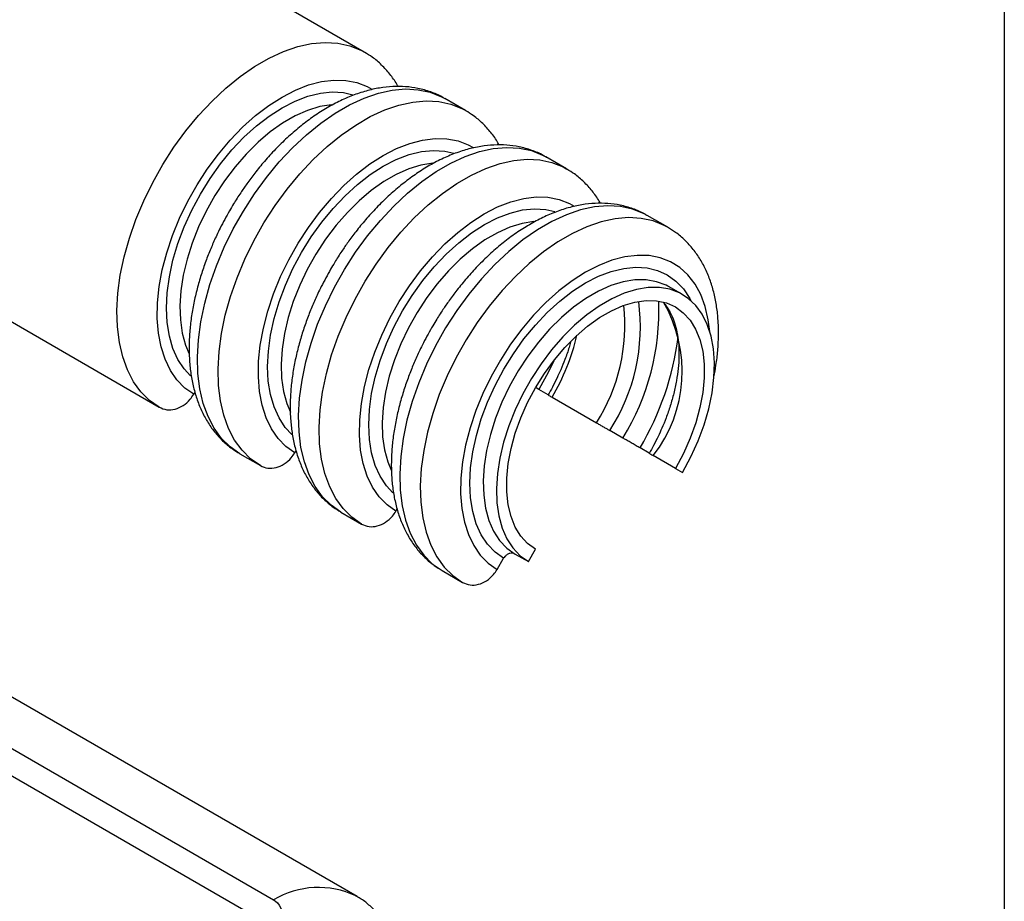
# Model space of a CAD drawing. Header units: millimetres. Extents: x 6 to 273, y 6 to 210.
# Tile 6 of 7: x 242 to 273, y 148 to 176. Entities that reach past the tile are written whole.
import ezdxf

# ---------------------------------------------------------------- set-up
doc = ezdxf.new("R2010")
doc.units = ezdxf.units.MM
doc.layers.add('TEXT', color=140, linetype='Continuous', lineweight=25)

msp = doc.modelspace()

# ---------------------------------------------------------------- linework, layer by layer
for p, q in [((252.911, 174.969), (207.156, 201.383)), ((200.703, 190.213), (246.459, 163.799)), ((252.686, 148.41), (206.931, 174.824)), ((204.301, 174.721), (250.056, 148.307)), ((203.561, 174.294), (249.317, 147.88)), ((256.093, 173.132), (255.446, 173.506)), ((259.275, 171.295), (258.628, 171.669)), ((262.457, 169.458), (261.81, 169.832)), ((262.508, 167.581), (262.467, 167.604)), ((262.924, 167.341), (262.508, 167.581)), ((247.581, 164.271), (247.541, 164.204)), ((258.406, 164.355), (258.317, 164.406)), ((258.695, 164.188), (258.406, 164.355)), ((258.823, 164.113), (260.216, 163.308)), ((261.046, 162.83), (260.637, 163.066)), ((250.723, 162.367), (250.763, 162.434)), ((261.877, 162.351), (261.588, 162.518)), ((248.993, 162.336), (249.641, 161.962)), ((262.702, 161.874), (262.005, 162.276)), ((262.702, 161.874), (262.927, 161.744)), ((252.175, 160.499), (252.823, 160.125)), ((253.905, 160.53), (253.945, 160.598)), ((258.073, 158.942), (258.298, 159.331)), ((257.087, 158.693), (257.295, 159.047)), ((257.656, 159.182), (258.073, 158.942)), ((255.357, 158.662), (256.005, 158.288)), ((252.646, 148.432), (252.686, 148.41))]:
    msp.add_line(p, q)
at = {"flags": 128}
for points in [[(246.459, 163.799), (246.152, 164.014), (245.882, 164.282), (245.649, 164.602), (245.457, 164.97), (245.308, 165.383), (245.202, 165.835), (245.141, 166.323), (245.126, 166.842), (245.157, 167.386), (245.233, 167.95), (245.354, 168.529), (245.519, 169.116), (245.725, 169.706), (245.971, 170.292), (246.254, 170.87), (246.572, 171.433), (246.921, 171.975), (247.298, 172.491), (247.698, 172.975), (248.119, 173.424), (248.556, 173.832), (249.003, 174.196), (249.458, 174.511), (249.915, 174.775), (250.37, 174.985), (250.817, 175.138), (251.254, 175.234), (251.674, 175.271), (252.075, 175.249), (252.452, 175.168), (252.801, 175.028), (252.922, 174.963)], [(247.541, 164.204), (247.261, 164.403), (247.015, 164.656), (246.807, 164.958), (246.64, 165.307), (246.514, 165.698), (246.432, 166.127), (246.395, 166.589), (246.403, 167.079), (246.456, 167.591), (246.553, 168.12), (246.693, 168.659), (246.874, 169.201), (247.095, 169.742), (247.354, 170.275), (247.646, 170.793), (247.968, 171.29), (248.318, 171.762), (248.691, 172.202), (249.082, 172.606), (249.488, 172.968), (249.903, 173.285), (250.323, 173.554), (250.743, 173.77), (251.158, 173.932), (251.563, 174.038), (251.955, 174.086), (252.327, 174.076), (252.677, 174.009), (253, 173.884), (253.151, 173.799)], [(247.446, 164.781), (247.242, 165.001), (247.045, 165.3), (246.889, 165.645), (246.776, 166.033), (246.708, 166.458), (246.686, 166.915), (246.709, 167.399), (246.777, 167.903), (246.89, 168.421), (247.047, 168.947), (247.244, 169.473), (247.48, 169.994), (247.752, 170.502), (248.057, 170.991), (248.39, 171.456), (248.747, 171.89), (249.124, 172.288), (249.516, 172.645), (249.918, 172.956), (250.325, 173.217), (250.733, 173.426), (251.135, 173.579), (251.527, 173.675), (251.904, 173.713), (252.261, 173.691), (252.546, 173.626)], [(248.993, 162.336), (248.687, 162.551), (248.416, 162.819), (248.184, 163.139), (247.992, 163.507), (247.842, 163.919), (247.736, 164.372), (247.676, 164.86), (247.661, 165.378), (247.692, 165.923), (247.768, 166.487), (247.889, 167.066), (248.053, 167.653), (248.259, 168.243), (248.505, 168.829), (248.789, 169.407), (249.106, 169.969), (249.455, 170.511), (249.832, 171.027), (250.233, 171.512), (250.654, 171.961), (251.09, 172.369), (251.538, 172.733), (251.992, 173.048), (252.449, 173.312), (252.904, 173.522), (253.352, 173.675), (253.788, 173.771), (254.209, 173.808), (254.61, 173.785), (254.986, 173.704), (255.335, 173.565), (255.446, 173.506)], [(251.88, 173.311), (251.88, 173.311), (251.509, 173.251), (251.126, 173.133), (250.734, 172.959), (250.341, 172.732), (249.949, 172.454), (249.566, 172.129), (249.195, 171.761), (248.842, 171.356), (248.512, 170.918), (248.208, 170.453), (247.935, 169.968), (247.696, 169.468), (247.494, 168.961), (247.333, 168.453), (247.214, 167.951), (247.139, 167.461), (247.109, 166.99), (247.124, 166.545), (247.183, 166.13), (247.287, 165.751), (247.402, 165.477)], [(249.641, 161.962), (249.334, 162.177), (249.064, 162.445), (248.831, 162.765), (248.639, 163.133), (248.489, 163.546), (248.384, 163.998), (248.323, 164.486), (248.308, 165.005), (248.339, 165.549), (248.415, 166.113), (248.536, 166.692), (248.701, 167.279), (248.907, 167.869), (249.153, 168.455), (249.436, 169.033), (249.754, 169.596), (250.103, 170.138), (250.48, 170.654), (250.88, 171.139), (251.301, 171.587), (251.738, 171.996), (252.185, 172.359), (252.64, 172.674), (253.097, 172.938), (253.552, 173.148), (253.999, 173.301), (254.436, 173.397), (254.856, 173.434), (255.257, 173.412), (255.634, 173.331), (255.983, 173.192), (256.104, 173.126)], [(250.723, 162.367), (250.443, 162.566), (250.197, 162.819), (249.989, 163.121), (249.822, 163.47), (249.696, 163.861), (249.614, 164.29), (249.577, 164.752), (249.585, 165.242), (249.638, 165.754), (249.735, 166.283), (249.875, 166.822), (250.056, 167.364), (250.277, 167.905), (250.536, 168.438), (250.828, 168.956), (251.15, 169.453), (251.5, 169.925), (251.873, 170.365), (252.264, 170.769), (252.67, 171.131), (253.085, 171.449), (253.505, 171.717), (253.925, 171.933), (254.34, 172.095), (254.745, 172.201), (255.137, 172.249), (255.509, 172.239), (255.859, 172.172), (256.182, 172.047), (256.333, 171.962)], [(252.175, 160.499), (251.869, 160.714), (251.598, 160.982), (251.366, 161.302), (251.174, 161.67), (251.024, 162.082), (250.918, 162.535), (250.858, 163.023), (250.843, 163.541), (250.874, 164.086), (250.95, 164.65), (251.071, 165.229), (251.235, 165.816), (251.441, 166.406), (251.687, 166.992), (251.971, 167.57), (252.288, 168.132), (252.637, 168.675), (253.014, 169.191), (253.415, 169.675), (253.836, 170.124), (254.272, 170.532), (254.72, 170.896), (255.174, 171.211), (255.631, 171.475), (256.086, 171.685), (256.534, 171.838), (256.97, 171.934), (257.391, 171.971), (257.792, 171.949), (258.168, 171.867), (258.517, 171.728), (258.628, 171.669)], [(250.628, 162.944), (250.424, 163.164), (250.227, 163.463), (250.071, 163.808), (249.958, 164.196), (249.89, 164.621), (249.868, 165.079), (249.891, 165.562), (249.959, 166.066), (250.072, 166.584), (250.229, 167.11), (250.426, 167.636), (250.662, 168.157), (250.934, 168.665), (251.239, 169.154), (251.571, 169.619), (251.929, 170.053), (252.306, 170.451), (252.698, 170.808), (253.1, 171.119), (253.507, 171.38), (253.915, 171.589), (254.317, 171.742), (254.709, 171.838), (255.086, 171.876), (255.443, 171.854), (255.728, 171.789)], [(255.062, 171.474), (255.062, 171.474), (254.691, 171.414), (254.308, 171.296), (253.916, 171.122), (253.523, 170.895), (253.131, 170.617), (252.748, 170.292), (252.377, 169.924), (252.024, 169.519), (251.694, 169.081), (251.39, 168.616), (251.117, 168.131), (250.878, 167.632), (250.676, 167.124), (250.515, 166.616), (250.396, 166.114), (250.321, 165.624), (250.291, 165.154), (250.305, 164.708), (250.365, 164.293), (250.469, 163.914), (250.584, 163.64)], [(252.823, 160.125), (252.516, 160.34), (252.246, 160.609), (252.013, 160.929), (251.821, 161.296), (251.671, 161.709), (251.566, 162.161), (251.505, 162.649), (251.49, 163.168), (251.521, 163.712), (251.597, 164.276), (251.718, 164.855), (251.883, 165.442), (252.089, 166.032), (252.335, 166.619), (252.618, 167.196), (252.936, 167.759), (253.285, 168.301), (253.662, 168.817), (254.062, 169.302), (254.483, 169.75), (254.92, 170.159), (255.367, 170.522), (255.822, 170.837), (256.279, 171.101), (256.733, 171.311), (257.181, 171.464), (257.618, 171.56), (258.038, 171.597), (258.439, 171.575), (258.816, 171.494), (259.165, 171.355), (259.286, 171.289)], [(253.905, 160.53), (253.625, 160.729), (253.379, 160.982), (253.171, 161.284), (253.004, 161.633), (252.878, 162.024), (252.796, 162.453), (252.759, 162.915), (252.767, 163.405), (252.82, 163.917), (252.916, 164.446), (253.057, 164.985), (253.238, 165.528), (253.459, 166.068), (253.717, 166.601), (254.01, 167.119), (254.332, 167.616), (254.682, 168.088), (255.055, 168.528), (255.446, 168.932), (255.852, 169.294), (256.267, 169.612), (256.687, 169.88), (257.107, 170.096), (257.522, 170.258), (257.927, 170.364), (258.319, 170.412), (258.691, 170.403), (259.041, 170.335), (259.364, 170.21), (259.515, 170.126)], [(261.81, 169.832), (261.699, 169.891), (261.35, 170.031), (260.974, 170.112), (260.573, 170.134), (260.152, 170.097), (259.716, 170.001), (259.268, 169.848), (258.813, 169.638), (258.356, 169.374), (257.902, 169.059), (257.454, 168.695), (257.018, 168.287), (256.597, 167.838), (256.196, 167.354), (255.819, 166.838), (255.47, 166.296), (255.153, 165.733), (254.869, 165.155), (254.623, 164.569), (254.417, 163.979), (254.253, 163.392), (254.132, 162.813), (254.056, 162.249), (254.025, 161.705), (254.04, 161.186), (254.1, 160.698), (254.206, 160.246), (254.356, 159.833), (254.548, 159.465), (254.78, 159.145), (255.051, 158.877), (255.357, 158.662)], [(253.81, 161.107), (253.606, 161.327), (253.409, 161.626), (253.253, 161.971), (253.14, 162.359), (253.072, 162.784), (253.05, 163.242), (253.073, 163.725), (253.141, 164.229), (253.254, 164.747), (253.411, 165.273), (253.608, 165.799), (253.844, 166.32), (254.116, 166.828), (254.421, 167.317), (254.753, 167.782), (255.111, 168.216), (255.488, 168.614), (255.88, 168.971), (256.282, 169.282), (256.689, 169.543), (257.097, 169.752), (257.499, 169.906), (257.891, 170.001), (258.268, 170.039), (258.625, 170.017), (258.91, 169.952)], [(258.244, 169.637), (258.244, 169.637), (257.873, 169.577), (257.49, 169.459), (257.098, 169.285), (256.705, 169.058), (256.313, 168.78), (255.93, 168.455), (255.559, 168.087), (255.206, 167.682), (254.876, 167.244), (254.572, 166.779), (254.299, 166.294), (254.06, 165.795), (253.858, 165.288), (253.697, 164.78), (253.578, 164.277), (253.503, 163.788), (253.473, 163.317), (253.487, 162.871), (253.547, 162.456), (253.651, 162.077), (253.766, 161.803)], [(262.455, 169.46), (262.347, 169.518), (261.998, 169.657), (261.621, 169.738), (261.22, 169.76), (260.8, 169.723), (260.363, 169.627), (259.915, 169.474), (259.461, 169.264), (259.004, 169), (258.549, 168.685), (258.101, 168.322), (257.665, 167.913), (257.244, 167.465), (256.844, 166.98), (256.467, 166.464), (256.118, 165.922), (255.8, 165.359), (255.517, 164.782), (255.271, 164.195), (255.065, 163.605), (254.9, 163.018), (254.779, 162.439), (254.703, 161.875), (254.672, 161.331), (254.687, 160.812), (254.748, 160.324), (254.853, 159.872), (255.003, 159.46), (255.195, 159.092), (255.428, 158.772), (255.698, 158.503), (256.005, 158.288)], [(263.782, 166.183), (263.736, 166.545), (263.639, 166.962), (263.499, 167.339), (263.317, 167.672), (263.096, 167.958), (262.838, 168.192), (262.546, 168.373), (262.223, 168.498), (261.873, 168.566), (261.501, 168.575), (261.109, 168.527), (260.704, 168.422), (260.289, 168.26), (259.869, 168.043), (259.449, 167.775), (259.034, 167.457), (258.628, 167.095), (258.237, 166.691), (257.864, 166.251), (257.514, 165.779), (257.192, 165.282), (256.899, 164.764), (256.641, 164.231), (256.42, 163.691), (256.239, 163.148), (256.098, 162.609), (256.002, 162.081), (255.949, 161.568), (255.941, 161.078), (255.978, 160.616), (256.06, 160.187), (256.186, 159.796), (256.353, 159.447), (256.561, 159.145), (256.807, 158.893), (257.087, 158.693), (257.087, 158.693)], [(257.295, 159.047), (257.024, 159.242), (256.788, 159.49), (256.591, 159.789), (256.435, 160.134), (256.322, 160.522), (256.254, 160.947), (256.232, 161.405), (256.255, 161.888), (256.323, 162.392), (256.436, 162.91), (256.593, 163.436), (256.79, 163.962), (257.026, 164.483), (257.298, 164.991), (257.603, 165.481), (257.935, 165.945), (258.293, 166.379), (258.67, 166.777), (259.062, 167.134), (259.464, 167.445), (259.871, 167.707), (260.279, 167.915), (260.681, 168.069), (261.073, 168.165), (261.45, 168.202), (261.807, 168.18), (262.14, 168.1), (262.444, 167.962), (262.716, 167.767), (262.952, 167.52), (263.15, 167.221), (263.186, 167.153)], [(262.467, 167.604), (262.413, 167.632), (262.109, 167.746), (261.779, 167.802), (261.426, 167.8), (261.055, 167.74), (260.672, 167.622), (260.28, 167.448), (259.886, 167.221), (259.495, 166.943), (259.112, 166.618), (258.741, 166.25), (258.388, 165.845), (258.058, 165.407), (257.754, 164.942), (257.481, 164.457), (257.242, 163.958), (257.04, 163.451), (256.879, 162.943), (256.76, 162.44), (256.685, 161.951), (256.655, 161.48), (256.669, 161.034), (256.729, 160.619), (256.833, 160.24), (256.98, 159.903), (257.168, 159.612), (257.395, 159.371), (257.656, 159.182)], [(262.927, 161.744), (263.189, 162.235), (263.415, 162.738), (263.603, 163.246), (263.75, 163.753), (263.854, 164.251), (263.914, 164.735), (263.928, 165.198), (263.898, 165.634), (263.823, 166.037), (263.704, 166.402), (263.543, 166.724), (263.341, 166.998), (263.102, 167.222), (262.829, 167.392), (262.525, 167.506), (262.195, 167.562), (261.842, 167.56), (261.471, 167.5), (261.088, 167.382), (260.697, 167.208), (260.303, 166.981), (259.912, 166.703), (259.528, 166.378), (259.157, 166.01), (258.804, 165.605), (258.474, 165.167), (258.17, 164.702), (257.897, 164.217), (257.658, 163.717), (257.457, 163.21), (257.295, 162.702), (257.176, 162.2), (257.101, 161.71), (257.071, 161.239), (257.086, 160.794), (257.146, 160.379), (257.25, 160), (257.397, 159.663), (257.584, 159.372), (257.811, 159.13), (258.073, 158.942)], [(258.298, 159.331), (258.049, 159.513), (257.836, 159.747), (257.662, 160.03), (257.529, 160.359), (257.439, 160.729), (257.394, 161.133), (257.394, 161.567), (257.44, 162.024), (257.53, 162.497), (257.663, 162.979), (257.838, 163.464), (258.051, 163.944), (258.3, 164.412), (258.581, 164.862), (258.891, 165.287), (259.223, 165.68), (259.574, 166.037), (259.939, 166.351), (260.312, 166.619), (260.687, 166.835), (261.06, 166.998), (261.425, 167.105), (261.776, 167.154), (262.109, 167.145), (262.418, 167.077), (262.699, 166.952), (262.948, 166.771), (263.162, 166.537), (263.336, 166.254), (263.47, 165.926), (263.56, 165.557), (263.605, 165.152), (263.605, 164.719), (263.56, 164.262), (263.471, 163.789), (263.338, 163.307), (263.163, 162.822), (262.95, 162.342), (262.702, 161.874)], [(258.87, 165.26), (258.702, 164.908), (258.406, 164.355)]]:
    msp.add_lwpolyline(points, dxfattribs=at)
for centre, radius, start, end in [((255.415, 166.367), 5.693, 327.4977, 6.4082), ((255.564, 166.333), 6.034, 327.2115, 7.569), ((254.61, 166.818), 7.571, 328.2194, 2.4036), ((258.606, 164.925), 4.309, 322.0659, 30.3871), ((252.8, 167.642), 6.981, 329.6281, 346.8993), ((253.694, 167.186), 9.17, 329.4039, 352.6312), ((251.468, 145.934), 2.762, 64.7536, 120.7541)]:
    msp.add_arc(centre, radius, start, end)
for points, knots in [([(253.975, 173.88), (253.962, 173.905), (253.888, 174.047), (253.717, 174.278), (253.459, 174.566), (253.193, 174.795), (253.003, 174.908), (252.923, 174.956)], [0, 0, 0, 0, 0.053618, 0.30678, 0.559945, 0.814543, 1, 1, 1, 1]), ([(255.457, 173.493), (255.426, 173.513), (255.284, 173.605), (254.997, 173.721), (254.611, 173.833), (254.21, 173.886), (253.806, 173.89), (253.39, 173.845), (252.965, 173.75), (252.537, 173.608), (252.109, 173.42), (251.687, 173.189), (251.272, 172.919), (250.87, 172.614), (250.482, 172.278), (250.115, 171.917), (249.774, 171.543), (249.476, 171.178), (249.228, 170.846), (249.006, 170.525), (248.823, 170.239), (248.71, 170.046), (248.666, 169.972)], [0, 0, 0, 0, 0.015386, 0.071348, 0.129219, 0.183234, 0.238283, 0.294376, 0.351329, 0.408833, 0.466559, 0.524232, 0.581598, 0.638523, 0.694846, 0.750272, 0.804119, 0.854351, 0.896681, 0.931706, 0.973842, 1, 1, 1, 1]), ([(257.157, 172.044), (257.144, 172.068), (257.07, 172.21), (256.899, 172.441), (256.641, 172.729), (256.375, 172.958), (256.185, 173.071), (256.105, 173.119)], [0, 0, 0, 0, 0.053618, 0.30678, 0.559945, 0.814543, 1, 1, 1, 1]), ([(258.639, 171.656), (258.608, 171.676), (258.466, 171.768), (258.179, 171.885), (257.793, 171.996), (257.392, 172.049), (256.988, 172.053), (256.572, 172.008), (256.147, 171.913), (255.719, 171.771), (255.291, 171.583), (254.869, 171.352), (254.454, 171.082), (254.052, 170.777), (253.664, 170.441), (253.297, 170.08), (252.956, 169.706), (252.658, 169.341), (252.41, 169.009), (252.188, 168.688), (252.005, 168.402), (251.892, 168.209), (251.848, 168.135)], [0, 0, 0, 0, 0.015386, 0.071348, 0.129219, 0.183234, 0.238283, 0.294376, 0.351329, 0.408833, 0.466559, 0.524232, 0.581598, 0.638523, 0.694846, 0.750272, 0.804119, 0.854351, 0.896681, 0.931706, 0.973842, 1, 1, 1, 1]), ([(260.339, 170.207), (260.326, 170.231), (260.252, 170.373), (260.081, 170.604), (259.823, 170.892), (259.557, 171.121), (259.367, 171.235), (259.286, 171.282)], [0, 0, 0, 0, 0.053618, 0.30678, 0.559945, 0.814543, 1, 1, 1, 1]), ([(261.804, 169.83), (261.779, 169.846), (261.642, 169.934), (261.36, 170.047), (260.975, 170.159), (260.574, 170.212), (260.17, 170.217), (259.754, 170.171), (259.329, 170.076), (258.901, 169.934), (258.473, 169.746), (258.051, 169.515), (257.636, 169.245), (257.234, 168.94), (256.846, 168.604), (256.479, 168.243), (256.138, 167.869), (255.84, 167.504), (255.592, 167.172), (255.37, 166.851), (255.187, 166.566), (255.074, 166.372), (255.03, 166.298)], [0, 0, 0, 0, 0.012608, 0.068728, 0.126763, 0.180929, 0.236134, 0.292385, 0.349499, 0.407165, 0.465054, 0.52289, 0.580418, 0.637503, 0.693985, 0.749567, 0.803566, 0.85394, 0.896389, 0.931514, 0.973768, 1, 1, 1, 1]), ([(248.666, 169.972), (248.567, 169.793), (248.426, 169.541), (248.241, 169.158), (248.093, 168.828), (247.935, 168.431), (247.789, 168.012), (247.66, 167.574), (247.552, 167.125), (247.47, 166.67), (247.416, 166.215), (247.392, 165.763), (247.4, 165.32), (247.442, 164.887), (247.518, 164.47), (247.631, 164.071), (247.78, 163.694), (247.966, 163.344), (248.188, 163.023), (248.449, 162.738), (248.717, 162.505), (248.911, 162.39), (248.995, 162.341)], [0, 0, 0, 0, 0.062576, 0.088092, 0.130337, 0.174064, 0.220834, 0.269479, 0.319546, 0.370682, 0.42265, 0.475278, 0.528441, 0.582021, 0.635865, 0.689834, 0.743784, 0.797611, 0.851303, 0.904996, 0.958992, 1, 1, 1, 1]), ([(263.912, 164.753), (263.935, 164.875), (263.988, 165.152), (264.037, 165.577), (264.061, 166.029), (264.053, 166.473), (264.012, 166.905), (263.935, 167.323), (263.823, 167.721), (263.674, 168.098), (263.488, 168.448), (263.265, 168.769), (263.005, 169.054), (262.734, 169.289), (262.538, 169.405), (262.451, 169.456)], [0, 0, 0, 0, 0.061189, 0.138572, 0.21694, 0.296104, 0.375888, 0.456066, 0.53643, 0.616767, 0.696919, 0.776871, 0.856824, 0.937229, 1, 1, 1, 1]), ([(251.848, 168.135), (251.749, 167.956), (251.608, 167.704), (251.423, 167.321), (251.275, 166.991), (251.117, 166.594), (250.971, 166.175), (250.842, 165.737), (250.734, 165.288), (250.652, 164.833), (250.598, 164.378), (250.574, 163.927), (250.582, 163.483), (250.624, 163.05), (250.7, 162.633), (250.813, 162.234), (250.962, 161.857), (251.148, 161.507), (251.37, 161.186), (251.631, 160.901), (251.899, 160.668), (252.093, 160.553), (252.177, 160.504)], [0, 0, 0, 0, 0.0625764, 0.0880919, 0.1303367, 0.1740644, 0.220834, 0.269479, 0.319546, 0.3706823, 0.4226496, 0.4752784, 0.5284412, 0.5820207, 0.6358647, 0.6898335, 0.7437841, 0.7976109, 0.8513031, 0.9049958, 0.9589923, 1, 1, 1, 1]), ([(262.339, 167.068), (262.385, 167.01), (262.483, 166.888), (262.602, 166.655), (262.7, 166.384), (262.769, 166.081), (262.808, 165.75), (262.816, 165.396), (262.793, 165.022), (262.738, 164.634), (262.654, 164.239), (262.544, 163.848), (262.416, 163.48), (262.286, 163.16), (262.153, 162.869), (262.021, 162.605), (261.921, 162.429), (261.875, 162.347)], [0, 0, 0, 0, 0.069218, 0.145184, 0.219817, 0.29378, 0.367439, 0.440896, 0.514176, 0.587145, 0.659438, 0.730213, 0.797171, 0.855872, 0.901545, 0.954141, 1, 1, 1, 1]), ([(255.03, 166.298), (254.931, 166.119), (254.79, 165.867), (254.605, 165.484), (254.457, 165.154), (254.299, 164.757), (254.153, 164.338), (254.024, 163.9), (253.916, 163.451), (253.834, 162.996), (253.78, 162.541), (253.756, 162.09), (253.764, 161.646), (253.806, 161.213), (253.882, 160.796), (253.995, 160.397), (254.144, 160.02), (254.33, 159.67), (254.552, 159.35), (254.813, 159.064), (255.081, 158.831), (255.275, 158.716), (255.359, 158.667)], [0, 0, 0, 0, 0.0625764, 0.0880919, 0.1303367, 0.1740644, 0.220834, 0.269479, 0.319546, 0.3706823, 0.4226496, 0.4752784, 0.5284412, 0.5820207, 0.6358647, 0.6898335, 0.7437841, 0.7976109, 0.8513031, 0.9049958, 0.9589923, 1, 1, 1, 1]), ([(259.403, 165.846), (259.387, 165.79), (259.338, 165.61), (259.233, 165.317), (259.104, 164.997), (258.971, 164.706), (258.839, 164.442), (258.739, 164.266), (258.693, 164.184)], [0, 0, 0, 0, 0.1009729, 0.3240994, 0.5197146, 0.6719119, 0.8471815, 1, 1, 1, 1]), ([(246.459, 163.799), (246.535, 163.766), (246.688, 163.701), (246.957, 163.725), (247.215, 163.84), (247.416, 164.013), (247.506, 164.151), (247.541, 164.204)], [0, 0, 0, 0, 0.215891, 0.431783, 0.647674, 0.863566, 1, 1, 1, 1]), ([(258.698, 164.185), (258.697, 164.186), (258.692, 164.189), (258.716, 164.174), (258.763, 164.147), (258.806, 164.122), (258.823, 164.113)], [0, 0, 0, 0, 0.070506, 0.423663, 0.77682, 1, 1, 1, 1]), ([(260.216, 163.308), (260.246, 163.291), (260.305, 163.257), (260.41, 163.197), (260.51, 163.139), (260.588, 163.094), (260.624, 163.073), (260.637, 163.066)], [0, 0, 0, 0, 0.215891, 0.431783, 0.647674, 0.863566, 1, 1, 1, 1]), ([(261.588, 162.518), (261.549, 162.54), (261.473, 162.584), (261.339, 162.662), (261.209, 162.736), (261.109, 162.794), (261.064, 162.82), (261.046, 162.83)], [0, 0, 0, 0, 0.215891, 0.431783, 0.647674, 0.863566, 1, 1, 1, 1]), ([(249.641, 161.962), (249.717, 161.929), (249.87, 161.864), (250.139, 161.888), (250.397, 162.003), (250.598, 162.176), (250.688, 162.314), (250.723, 162.367)], [0, 0, 0, 0, 0.215891, 0.431783, 0.647674, 0.863566, 1, 1, 1, 1]), ([(261.88, 162.348), (261.879, 162.349), (261.874, 162.352), (261.898, 162.337), (261.945, 162.311), (261.988, 162.285), (262.005, 162.276)], [0, 0, 0, 0, 0.070506, 0.423663, 0.77682, 1, 1, 1, 1]), ([(252.823, 160.125), (252.899, 160.092), (253.052, 160.027), (253.321, 160.051), (253.579, 160.166), (253.78, 160.339), (253.87, 160.477), (253.905, 160.53)], [0, 0, 0, 0, 0.215891, 0.431783, 0.647674, 0.863566, 1, 1, 1, 1]), ([(257.656, 159.182), (257.631, 159.193), (257.58, 159.215), (257.49, 159.207), (257.404, 159.168), (257.337, 159.111), (257.307, 159.065), (257.295, 159.047)], [0, 0, 0, 0, 0.215891, 0.431783, 0.647674, 0.863566, 1, 1, 1, 1]), ([(256.005, 158.288), (256.081, 158.255), (256.234, 158.19), (256.502, 158.214), (256.761, 158.329), (256.962, 158.502), (257.052, 158.64), (257.087, 158.693)], [0, 0, 0, 0, 0.215891, 0.431783, 0.647674, 0.863566, 1, 1, 1, 1]), ([(253.709, 147.249), (253.701, 147.267), (253.648, 147.398), (253.515, 147.617), (253.308, 147.902), (253.061, 148.149), (252.836, 148.328), (252.685, 148.405), (252.637, 148.429)], [0, 0, 0, 0, 0.03312, 0.246516, 0.461235, 0.678136, 0.898744, 1, 1, 1, 1]), ([(250.056, 148.307), (250.14, 148.259), (250.219, 148.171), (250.326, 147.964), (250.353, 147.846), (250.347, 147.745)], [0, 0, 0, 0, 0.5, 0.5, 1, 1, 1, 1])]:
    msp.add_open_spline(points, degree=3, knots=knots)
at = {"layer": 'TEXT'}
msp.add_line((273.05, 209.55), (273.05, 6.35), dxfattribs=at)

doc.saveas('drawing.dxf')
